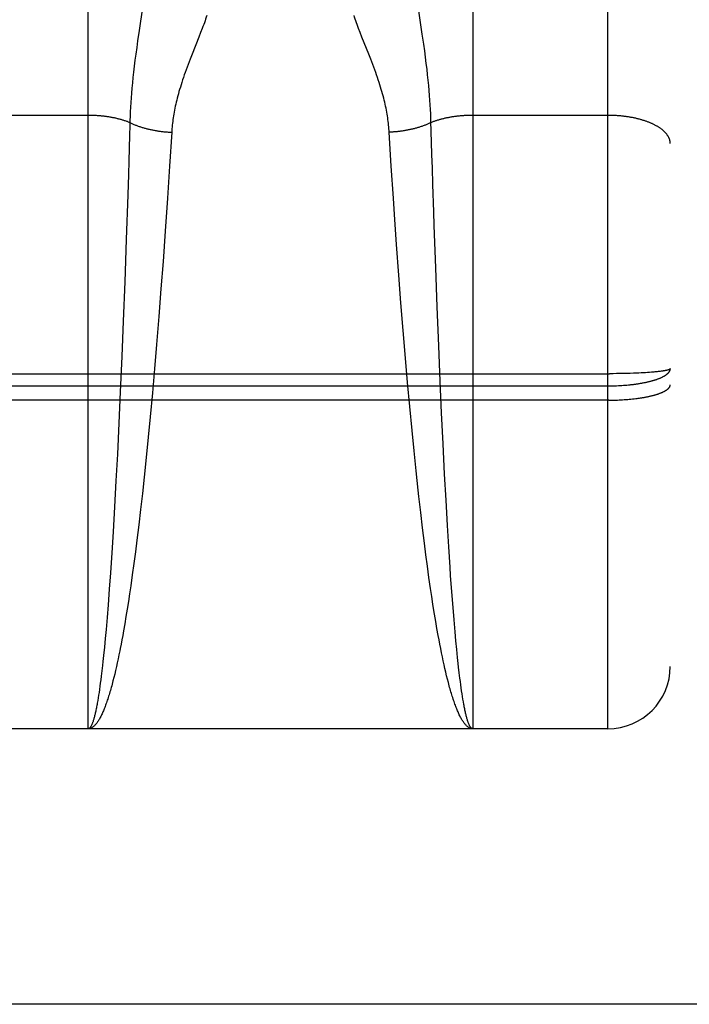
# Model space of a CAD drawing. Header units: inches. Extents: x 0 to 215, y 0 to 139.
# Tile 7 of 91: x 61.398 to 61.72, y 33.272 to 33.746. Entities that reach past the tile are written whole.
import ezdxf

# ---------------------------------------------------------------- set-up
doc = ezdxf.new("R2010")
doc.units = ezdxf.units.IN
doc.header["$LTSCALE"] = 11.835443
doc.header["$MEASUREMENT"] = 0
doc.linetypes.add('HIDDEN', pattern=[0.2, 0.1, -0.1])
doc.layers.get('0').update_dxf_attribs({"linetype": 'CONTINUOUS'})
for name, color, linetype in [('02___PRT_ALL_AXES', 7, 'CONTINUOUS'), ('DEFAULT_2', 8, 'HIDDEN'), ('DIMENSIONS', 7, 'CONTINUOUS')]:
    doc.layers.add(name, color=color, linetype=linetype)
doc.styles.get("Standard").update_dxf_attribs({"font": 'arial.ttf'})
doc.dimstyles.new('DIMSTYLE_1', dxfattribs={"dimtxt": 0.949367, "dimasz": 1.265823, "dimexe": 0.09, "dimexo": 0.07, "dimgap": 0.0375, "dimtad": 0, "dimtih": 1, "dimtoh": 1, "dimzin": 4, "dimdsep": 46, "dimtxsty": 'Standard', "dimblk": '_FILLED', "dimblk1": '_FILLED', "dimblk2": '_FILLED', "dimcen": 0.09, "dimazin": 1, "dimtfac": 1, "dimtofl": 0, "dimtmove": 0, "dimatfit": 3, "dimldrblk": '_FILLED', "dimfxl": 1, "dimtolj": 1, "dimtzin": 4, "dimarcsym": 0})

# ---------------------------------------------------------------- blocks, each defined once
blk = doc.blocks.new('_FILLED')
at = {"color": 0, "linetype": 'ByBlock'}
blk.add_solid([(0, 0), (-1, 0.2), (-1, -0.2)], dxfattribs=at)
blk = doc.blocks.new('*D13')
at = {"layer": 'DIMENSIONS', "color": 2, "linetype": 'Continuous'}
for p, q in [((60.58563, 79.2462), (58.15609, 79.2462)), ((64.21063, 79.2462), (66.74228, 79.2462))]:
    blk.add_line(p, q, dxfattribs=at)
at = {"layer": 'DIMENSIONS', "color": 2, "linetype": 'Continuous', "xscale": 1.2658227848, "yscale": 1.2658227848, "zscale": 1.2658227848}
blk.add_blockref('_FILLED', (60.58563, 79.2462), dxfattribs=at)
at = {"layer": 'DIMENSIONS', "color": 2, "linetype": 'Continuous', "xscale": 1.2658227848, "yscale": 1.2658227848, "zscale": 1.2658227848, "rotation": 180}
blk.add_blockref('_FILLED', (64.21063, 79.2462), dxfattribs=at)
at = {"layer": 'DIMENSIONS', "color": 2, "linetype": 'Continuous', "insert": (57.68141, 79.72088), "char_height": 0.949367, "width": 2.5798786, "attachment_point": 3, "line_spacing_factor": 0.9}
blk.add_mtext('3.63', dxfattribs=at)

msp = doc.modelspace()

# ---------------------------------------------------------------- linework, layer by layer
at = {"color": 3, "linetype": 'Continuous'}
msp.add_line((64.16863, 33.2725), (35.56513, 33.2725), dxfattribs=at)
at = {"layer": '02___PRT_ALL_AXES', "color": 8, "linetype": 'HIDDEN'}
msp.add_line((61.68063, 33.405), (61.11563, 33.405), dxfattribs=at)
at = {"layer": 'DEFAULT_2', "color": 8, "linetype": 'HIDDEN'}
for p, q in [((61.68063, 33.405), (61.68063, 35.19)), ((61.71063, 35.16), (61.71063, 33.435)), ((61.43063, 33.405), (61.43063, 34.21579)), ((61.61563, 34.21579), (61.61563, 33.405)), ((61.59135, 33.73907), (61.58898, 33.75479)), ((61.45684, 33.75186), (61.45516, 33.74072)), ((61.45516, 33.74072), (61.45444, 33.73579)), ((61.48552, 33.74174), (61.48475, 33.73974)), ((61.45444, 33.73579), (61.45398, 33.73257)), ((61.48393, 33.73764), (61.48067, 33.72943)), ((61.48475, 33.73974), (61.48393, 33.73764)), ((61.56233, 33.73764), (61.56151, 33.73974)), ((61.56559, 33.72943), (61.56233, 33.73764)), ((61.59206, 33.73417), (61.59135, 33.73907)), ((61.45398, 33.73257), (61.45356, 33.72946)), ((61.5925, 33.731), (61.59206, 33.73417)), ((61.59291, 33.72794), (61.5925, 33.731)), ((61.45316, 33.72645), (61.45281, 33.72355)), ((61.45356, 33.72946), (61.45316, 33.72645)), ((61.47969, 33.72691), (61.47872, 33.72438)), ((61.48067, 33.72943), (61.47969, 33.72691)), ((61.56658, 33.72691), (61.56559, 33.72943)), ((61.59328, 33.72498), (61.59291, 33.72794)), ((61.45281, 33.72355), (61.45248, 33.72078)), ((61.59362, 33.72215), (61.59328, 33.72498)), ((61.59393, 33.71943), (61.59362, 33.72215)), ((61.45219, 33.71811), (61.45193, 33.71555)), ((61.45248, 33.72078), (61.45219, 33.71811)), ((61.59421, 33.71682), (61.59393, 33.71943)), ((61.59445, 33.71431), (61.59421, 33.71682)), ((61.4517, 33.71308), (61.4515, 33.71069)), ((61.45193, 33.71555), (61.4517, 33.71308)), ((61.59467, 33.71188), (61.59445, 33.71431)), ((61.59486, 33.70952), (61.59467, 33.71188)), ((61.45132, 33.70837), (61.45116, 33.7061)), ((61.4515, 33.71069), (61.45132, 33.70837)), ((61.59502, 33.70723), (61.59486, 33.70952)), ((61.59517, 33.70499), (61.59502, 33.70723)), ((61.45103, 33.70389), (61.45092, 33.70172)), ((61.45116, 33.7061), (61.45103, 33.70389)), ((61.59529, 33.7028), (61.59517, 33.70499)), ((61.59539, 33.70065), (61.59529, 33.7028)), ((61.43063, 33.69997), (61.36522, 33.69996)), ((61.45076, 33.6975), (61.45068, 33.69495)), ((61.45083, 33.69959), (61.45076, 33.6975)), ((61.45092, 33.70172), (61.45083, 33.69959)), ((61.68063, 33.69997), (61.61522, 33.69996)), ((61.45068, 33.69495), (61.45055, 33.69038)), ((61.45055, 33.69038), (61.45036, 33.68419)), ((61.47083, 33.69185), (61.4698, 33.67561)), ((61.57646, 33.67561), (61.57544, 33.69185)), ((61.59581, 33.6873), (61.59567, 33.69191)), ((61.45036, 33.68419), (61.45017, 33.6779)), ((61.596, 33.68106), (61.59581, 33.6873)), ((61.59619, 33.67472), (61.596, 33.68106)), ((61.45017, 33.6779), (61.44997, 33.67152)), ((61.4698, 33.67561), (61.46879, 33.6602)), ((61.57747, 33.6602), (61.57646, 33.67561)), ((61.59645, 33.66668), (61.59619, 33.67472)), ((61.44997, 33.67152), (61.44966, 33.6618)), ((61.59688, 33.65358), (61.59645, 33.66668)), ((61.44966, 33.6618), (61.44893, 33.64023)), ((61.46879, 33.6602), (61.4677, 33.64431)), ((61.57801, 33.65231), (61.57747, 33.6602)), ((61.57902, 33.63783), (61.57801, 33.65231)), ((61.5971, 33.64693), (61.59688, 33.65358)), ((61.5978, 33.6267), (61.5971, 33.64693)), ((61.4677, 33.64431), (61.46665, 33.62967)), ((61.44893, 33.64023), (61.44821, 33.61989)), ((61.5801, 33.62309), (61.57902, 33.63783)), ((61.46665, 33.62967), (61.46566, 33.61648)), ((61.5985, 33.60792), (61.5978, 33.6267)), ((61.58111, 33.60983), (61.5801, 33.62309)), ((61.44821, 33.61989), (61.4475, 33.60107)), ((61.46566, 33.61648), (61.46463, 33.60317)), ((61.58217, 33.5965), (61.58111, 33.60983)), ((61.59924, 33.58909), (61.5985, 33.60792)), ((61.46463, 33.60317), (61.46355, 33.58982)), ((61.4475, 33.60107), (61.44681, 33.58397)), ((61.58328, 33.58315), (61.58217, 33.5965)), ((61.46355, 33.58982), (61.46256, 33.57815)), ((61.59996, 33.57208), (61.59924, 33.58909)), ((61.44681, 33.58397), (61.44608, 33.56701)), ((61.58428, 33.5715), (61.58328, 33.58315)), ((61.11479, 33.57573), (61.68147, 33.57573)), ((61.46256, 33.57815), (61.46154, 33.56654)), ((61.68315, 33.57574), (61.68147, 33.57573)), ((61.68482, 33.57576), (61.68315, 33.57574)), ((61.68648, 33.57578), (61.68482, 33.57576)), ((61.68812, 33.57581), (61.68648, 33.57578)), ((61.68974, 33.57585), (61.68812, 33.57581)), ((61.69133, 33.57589), (61.68974, 33.57585)), ((61.69288, 33.57594), (61.69133, 33.57589)), ((61.6944, 33.576), (61.69288, 33.57594)), ((61.69551, 33.57605), (61.6944, 33.576)), ((61.69659, 33.57611), (61.69551, 33.57605)), ((61.69765, 33.57616), (61.69659, 33.57611)), ((61.69867, 33.57622), (61.69765, 33.57616)), ((61.69966, 33.57628), (61.69867, 33.57622)), ((61.70062, 33.57635), (61.69966, 33.57628)), ((61.70154, 33.57642), (61.70062, 33.57635)), ((61.70214, 33.57647), (61.70154, 33.57642)), ((61.70272, 33.57652), (61.70214, 33.57647)), ((61.70328, 33.57657), (61.70272, 33.57652)), ((61.70382, 33.57662), (61.70328, 33.57657)), ((61.70435, 33.57667), (61.70382, 33.57662)), ((61.70485, 33.57673), (61.70435, 33.57667)), ((61.70534, 33.57679), (61.70485, 33.57673)), ((61.70581, 33.57684), (61.70534, 33.57679)), ((61.70625, 33.5769), (61.70581, 33.57684)), ((61.70668, 33.57696), (61.70625, 33.5769)), ((61.11521, 33.5699), (61.68063, 33.5699)), ((61.58533, 33.55994), (61.58428, 33.5715)), ((61.60063, 33.55696), (61.59996, 33.57208)), ((61.68063, 33.5699), (61.68147, 33.56991)), ((61.68147, 33.56991), (61.68231, 33.56992)), ((61.68231, 33.56992), (61.68315, 33.56993)), ((61.68315, 33.56993), (61.68399, 33.56995)), ((61.68399, 33.56995), (61.68482, 33.56998)), ((61.68482, 33.56998), (61.68566, 33.57002)), ((61.68566, 33.57002), (61.68648, 33.57006)), ((61.68648, 33.57006), (61.68731, 33.57011)), ((61.68731, 33.57011), (61.68812, 33.57016)), ((61.68812, 33.57016), (61.68894, 33.57023)), ((61.68894, 33.57023), (61.68974, 33.57029)), ((61.68974, 33.57029), (61.69054, 33.57037)), ((61.69054, 33.57037), (61.69133, 33.57045)), ((61.44608, 33.56701), (61.4454, 33.55194)), ((61.46154, 33.56654), (61.46048, 33.55501)), ((61.68105, 33.563), (61.11563, 33.563)), ((61.58641, 33.54844), (61.58533, 33.55994)), ((61.68105, 33.563), (61.68189, 33.563)), ((61.68189, 33.563), (61.68273, 33.56301)), ((61.68273, 33.56301), (61.68357, 33.56303)), ((61.68357, 33.56303), (61.68441, 33.56306)), ((61.68441, 33.56306), (61.68524, 33.56308)), ((61.68524, 33.56308), (61.68607, 33.56312)), ((61.68607, 33.56312), (61.68689, 33.56316)), ((61.68689, 33.56316), (61.68771, 33.56321)), ((61.68771, 33.56321), (61.68853, 33.56326)), ((61.68853, 33.56326), (61.68934, 33.56332)), ((61.68934, 33.56332), (61.69014, 33.56338)), ((61.69014, 33.56338), (61.69093, 33.56345)), ((61.69093, 33.56345), (61.69172, 33.56352)), ((61.69172, 33.56352), (61.6925, 33.5636)), ((61.6925, 33.5636), (61.69327, 33.56369)), ((61.69327, 33.56369), (61.69402, 33.56378)), ((61.69402, 33.56378), (61.69477, 33.56388)), ((61.60134, 33.542), (61.60063, 33.55696)), ((61.4454, 33.55194), (61.44468, 33.53709)), ((61.46048, 33.55501), (61.45953, 33.54518)), ((61.58737, 33.53869), (61.58641, 33.54844)), ((61.45953, 33.54518), (61.45856, 33.53548)), ((61.60208, 33.52741), (61.60134, 33.542)), ((61.44468, 33.53709), (61.44402, 33.52423)), ((61.58836, 33.5291), (61.58737, 33.53869)), ((61.45856, 33.53548), (61.45757, 33.52595)), ((61.58937, 33.5197), (61.58836, 33.5291)), ((61.60276, 33.51485), (61.60208, 33.52741)), ((61.44402, 33.52423), (61.44333, 33.51177)), ((61.45757, 33.52595), (61.45672, 33.51815)), ((61.45672, 33.51815), (61.45586, 33.51051)), ((61.58971, 33.51661), (61.58937, 33.5197)), ((61.59058, 33.509), (61.58971, 33.51661)), ((61.60346, 33.50272), (61.60276, 33.51485)), ((61.44333, 33.51177), (61.44263, 33.49976)), ((61.45586, 33.51051), (61.45498, 33.50304)), ((61.59146, 33.50157), (61.59058, 33.509)), ((61.44263, 33.49976), (61.442, 33.48967)), ((61.45498, 33.50304), (61.45409, 33.49575)), ((61.59235, 33.49431), (61.59146, 33.50157)), ((61.60408, 33.49251), (61.60346, 33.50272)), ((61.45409, 33.49575), (61.45336, 33.49005)), ((61.59308, 33.48865), (61.59235, 33.49431)), ((61.442, 33.48967), (61.44135, 33.48001)), ((61.45336, 33.49005), (61.45263, 33.4845)), ((61.60472, 33.48273), (61.60408, 33.49251)), ((61.45263, 33.4845), (61.45189, 33.47908)), ((61.59382, 33.48313), (61.59308, 33.48865)), ((61.44135, 33.48001), (61.44079, 33.47209)), ((61.59456, 33.47774), (61.59382, 33.48313)), ((61.605, 33.47867), (61.60472, 33.48273)), ((61.45189, 33.47908), (61.45113, 33.4738)), ((61.59532, 33.47251), (61.59456, 33.47774)), ((61.60557, 33.47081), (61.605, 33.47867)), ((61.44079, 33.47209), (61.44021, 33.46454)), ((61.45113, 33.4738), (61.45056, 33.46995)), ((61.59589, 33.46868), (61.59532, 33.47251)), ((61.60614, 33.46331), (61.60557, 33.47081)), ((61.44999, 33.46618), (61.44941, 33.46251)), ((61.45056, 33.46995), (61.44999, 33.46618)), ((61.59646, 33.46495), (61.59589, 33.46868)), ((61.44021, 33.46454), (61.43973, 33.45853)), ((61.44941, 33.46251), (61.44883, 33.45893)), ((61.60663, 33.45736), (61.60614, 33.46331)), ((61.43973, 33.45853), (61.43924, 33.45279)), ((61.44883, 33.45893), (61.44824, 33.45544)), ((61.59782, 33.45659), (61.59724, 33.46011)), ((61.59841, 33.45318), (61.59782, 33.45659)), ((61.60712, 33.45168), (61.60663, 33.45736)), ((61.43924, 33.45279), (61.43884, 33.44841)), ((61.44765, 33.45206), (61.44725, 33.44986)), ((61.44824, 33.45544), (61.44765, 33.45206)), ((61.59901, 33.44986), (61.59841, 33.45318)), ((61.60752, 33.44734), (61.60712, 33.45168)), ((61.43884, 33.44841), (61.43844, 33.44421)), ((61.44686, 33.4477), (61.44646, 33.4456)), ((61.44725, 33.44986), (61.44686, 33.4477)), ((61.59941, 33.4477), (61.59901, 33.44986)), ((61.59981, 33.4456), (61.59941, 33.4477)), ((61.60792, 33.44319), (61.60752, 33.44734)), ((61.43844, 33.44421), (61.43804, 33.44021)), ((61.44585, 33.44252), (61.44545, 33.44053)), ((61.60021, 33.44353), (61.59981, 33.4456)), ((61.60061, 33.44152), (61.60021, 33.44353)), ((61.60832, 33.43924), (61.60792, 33.44319)), ((61.43774, 33.43733), (61.43753, 33.43548)), ((61.43804, 33.44021), (61.43774, 33.43733)), ((61.44504, 33.43859), (61.44464, 33.4367)), ((61.44545, 33.44053), (61.44504, 33.43859)), ((61.60102, 33.43956), (61.60061, 33.44152)), ((61.60142, 33.43764), (61.60102, 33.43956)), ((61.60183, 33.43577), (61.60142, 33.43764)), ((61.60863, 33.4364), (61.60832, 33.43924)), ((61.43722, 33.4328), (61.43692, 33.43022)), ((61.43753, 33.43548), (61.43722, 33.4328)), ((61.44382, 33.43307), (61.44341, 33.43133)), ((61.44423, 33.43486), (61.44382, 33.43307)), ((61.44464, 33.4367), (61.44423, 33.43486)), ((61.60224, 33.43396), (61.60183, 33.43577)), ((61.60265, 33.43219), (61.60224, 33.43396)), ((61.60306, 33.43048), (61.60265, 33.43219)), ((61.60883, 33.43457), (61.60863, 33.4364)), ((61.60914, 33.43193), (61.60883, 33.43457)), ((61.43671, 33.42858), (61.4365, 33.42698)), ((61.43692, 33.43022), (61.43671, 33.42858)), ((61.44341, 33.43133), (61.44299, 33.42964)), ((61.60348, 33.42882), (61.60306, 33.43048)), ((61.60389, 33.42721), (61.60348, 33.42882)), ((61.60945, 33.42939), (61.60914, 33.43193)), ((61.60966, 33.42777), (61.60945, 33.42939)), ((61.60986, 33.4262), (61.60966, 33.42777)), ((61.43608, 33.42395), (61.43588, 33.42251)), ((61.43629, 33.42544), (61.43608, 33.42395)), ((61.4365, 33.42698), (61.43629, 33.42544)), ((61.61007, 33.42468), (61.60986, 33.4262)), ((61.61028, 33.42322), (61.61007, 33.42468)), ((61.61049, 33.42181), (61.61028, 33.42322)), ((61.43546, 33.4198), (61.43524, 33.41853)), ((61.43567, 33.42113), (61.43546, 33.4198)), ((61.43588, 33.42251), (61.43567, 33.42113)), ((61.6107, 33.42046), (61.61049, 33.42181)), ((61.61091, 33.41916), (61.6107, 33.42046)), ((61.61112, 33.41791), (61.61091, 33.41916)), ((61.61133, 33.41672), (61.61112, 33.41791)), ((61.61563, 33.405), (61.43063, 33.405))]:
    msp.add_line(p, q, dxfattribs=at)
for points in [[(61.48772, 33.74794), (61.48745, 33.74712), (61.48716, 33.74628), (61.48686, 33.74542), (61.48655, 33.74454), (61.48622, 33.74363), (61.48588, 33.7427), (61.48552, 33.74174)], [(61.56151, 33.73974), (61.56074, 33.74174), (61.56039, 33.7427), (61.56004, 33.74363), (61.55971, 33.74454), (61.5594, 33.74542), (61.5591, 33.74628), (61.55881, 33.74712), (61.55854, 33.74794)], [(61.57544, 33.69185), (61.57538, 33.6927), (61.57531, 33.69355), (61.57524, 33.69441), (61.57515, 33.69527), (61.57506, 33.69614), (61.57495, 33.69702), (61.57483, 33.6979), (61.57471, 33.69879), (61.57457, 33.69969), (61.57442, 33.7006), (61.57426, 33.70151), (61.57409, 33.70244), (61.5739, 33.70338), (61.5737, 33.70433), (61.57349, 33.70529), (61.57327, 33.70626), (61.57303, 33.70726), (61.57278, 33.70826), (61.57251, 33.70929), (61.57223, 33.71033), (61.57193, 33.71139), (61.57162, 33.71247), (61.57128, 33.71358), (61.57093, 33.7147), (61.57057, 33.71584), (61.57018, 33.71701), (61.56978, 33.71819), (61.56936, 33.7194), (61.56893, 33.72062), (61.56848, 33.72186), (61.56802, 33.72311), (61.56755, 33.72438), (61.56658, 33.72691)], [(61.47872, 33.72438), (61.47824, 33.72311), (61.47778, 33.72186), (61.47733, 33.72062), (61.4769, 33.7194), (61.47648, 33.71819), (61.47608, 33.71701), (61.4757, 33.71584), (61.47533, 33.7147), (61.47498, 33.71358), (61.47465, 33.71247), (61.47433, 33.71139), (61.47403, 33.71033), (61.47375, 33.70929), (61.47348, 33.70826), (61.47323, 33.70726), (61.47299, 33.70626), (61.47277, 33.70529), (61.47256, 33.70433), (61.47236, 33.70338), (61.47218, 33.70244), (61.472, 33.70151), (61.47184, 33.7006), (61.47169, 33.69969), (61.47156, 33.69879), (61.47143, 33.6979), (61.47131, 33.69702), (61.47121, 33.69614), (61.47111, 33.69527), (61.47103, 33.69441), (61.47095, 33.69355), (61.47088, 33.6927), (61.47083, 33.69185)], [(61.45073, 33.69646), (61.45042, 33.69659), (61.45012, 33.69671), (61.4498, 33.69683), (61.44949, 33.69694), (61.44917, 33.69706), (61.44885, 33.69717), (61.44852, 33.69728), (61.44819, 33.69739), (61.44786, 33.6975), (61.44752, 33.69761), (61.44719, 33.69771), (61.44684, 33.69781), (61.4465, 33.69791), (61.44615, 33.69801), (61.4458, 33.6981), (61.44545, 33.69819), (61.44509, 33.69828), (61.44473, 33.69837), (61.44437, 33.69846), (61.44401, 33.69854), (61.44364, 33.69862), (61.44327, 33.6987), (61.4429, 33.69878), (61.44253, 33.69885), (61.44215, 33.69892), (61.44178, 33.69899), (61.4414, 33.69906), (61.44102, 33.69913), (61.44063, 33.69919), (61.44025, 33.69925), (61.43986, 33.69931), (61.43947, 33.69936), (61.43908, 33.69942), (61.43869, 33.69947), (61.43829, 33.69951), (61.4379, 33.69956), (61.4375, 33.6996), (61.43711, 33.69965), (61.43671, 33.69968), (61.43631, 33.69972), (61.43591, 33.69975), (61.4355, 33.69979), (61.4351, 33.69981), (61.4347, 33.69984), (61.43429, 33.69986), (61.43389, 33.69989), (61.43348, 33.6999), (61.43308, 33.69992), (61.43267, 33.69993), (61.43226, 33.69995), (61.43185, 33.69995), (61.43145, 33.69996), (61.43104, 33.69996), (61.43063, 33.69997)], [(61.59567, 33.69191), (61.59551, 33.6975), (61.59547, 33.69854), (61.59539, 33.70065)], [(61.61522, 33.69996), (61.61482, 33.69996), (61.61441, 33.69995), (61.614, 33.69995), (61.61359, 33.69993), (61.61319, 33.69992), (61.61278, 33.6999), (61.61237, 33.69989), (61.61197, 33.69986), (61.61157, 33.69984), (61.61116, 33.69981), (61.61076, 33.69979), (61.61036, 33.69975), (61.60996, 33.69972), (61.60956, 33.69968), (61.60916, 33.69965), (61.60876, 33.6996), (61.60836, 33.69956), (61.60797, 33.69951), (61.60757, 33.69947), (61.60718, 33.69942), (61.60679, 33.69936), (61.6064, 33.69931), (61.60602, 33.69925), (61.60563, 33.69919), (61.60525, 33.69913), (61.60487, 33.69906), (61.60449, 33.69899), (61.60411, 33.69892), (61.60373, 33.69885), (61.60336, 33.69878), (61.60299, 33.6987), (61.60262, 33.69862), (61.60225, 33.69854), (61.60189, 33.69846), (61.60153, 33.69837), (61.60117, 33.69828), (61.60081, 33.69819), (61.60046, 33.6981), (61.60011, 33.69801), (61.59976, 33.69791), (61.59942, 33.69781), (61.59908, 33.69771), (61.59874, 33.69761), (61.5984, 33.6975), (61.59807, 33.69739), (61.59774, 33.69728), (61.59742, 33.69717), (61.59709, 33.69706), (61.59677, 33.69694), (61.59646, 33.69683), (61.59615, 33.69671), (61.59584, 33.69659), (61.59553, 33.69646)], [(61.71063, 33.68637), (61.71063, 33.68656), (61.71062, 33.68676), (61.7106, 33.68695), (61.71058, 33.68714), (61.71056, 33.68733), (61.71052, 33.68752), (61.71049, 33.68771), (61.71044, 33.6879), (61.71039, 33.68809), (61.71034, 33.68827), (61.71027, 33.68846), (61.71021, 33.68865), (61.71013, 33.68884), (61.71005, 33.68903), (61.70997, 33.68921), (61.70988, 33.6894), (61.70978, 33.68958), (61.70968, 33.68977), (61.70957, 33.68995), (61.70946, 33.69014), (61.70934, 33.69032), (61.70921, 33.6905), (61.70908, 33.69068), (61.70895, 33.69086), (61.70881, 33.69104), (61.70866, 33.69122), (61.70851, 33.6914), (61.70835, 33.69158), (61.70818, 33.69175), (61.70801, 33.69193), (61.70784, 33.6921), (61.70766, 33.69227), (61.70747, 33.69244), (61.70728, 33.69261), (61.70709, 33.69278), (61.70689, 33.69295), (61.70668, 33.69311), (61.70647, 33.69328), (61.70625, 33.69344), (61.70603, 33.69361), (61.70581, 33.69377), (61.70558, 33.69393), (61.70534, 33.69408), (61.7051, 33.69424), (61.70485, 33.69439), (61.7046, 33.69455), (61.70435, 33.6947), (61.70409, 33.69485), (61.70382, 33.695), (61.70355, 33.69514), (61.70328, 33.69529), (61.703, 33.69543), (61.70272, 33.69557), (61.70243, 33.69571), (61.70214, 33.69585), (61.70184, 33.69598), (61.70154, 33.69612), (61.70124, 33.69625), (61.70093, 33.69638), (61.70062, 33.69651), (61.70031, 33.69663), (61.69999, 33.69676), (61.69966, 33.69688), (61.69934, 33.697), (61.699, 33.69712), (61.69867, 33.69723), (61.69833, 33.69735), (61.69799, 33.69746), (61.69765, 33.69757), (61.6973, 33.69767), (61.69695, 33.69778), (61.69659, 33.69788), (61.69623, 33.69798), (61.69587, 33.69808), (61.69551, 33.69818), (61.69514, 33.69827), (61.69477, 33.69836), (61.6944, 33.69845), (61.69403, 33.69854), (61.69365, 33.69862), (61.69327, 33.6987), (61.69288, 33.69878), (61.6925, 33.69886), (61.69211, 33.69893), (61.69172, 33.699), (61.69133, 33.69907), (61.69094, 33.69914), (61.69054, 33.6992), (61.69014, 33.69926), (61.68974, 33.69932), (61.68934, 33.69938), (61.68894, 33.69943), (61.68853, 33.69949), (61.68812, 33.69953), (61.68772, 33.69958), (61.68731, 33.69962), (61.6869, 33.69967), (61.68648, 33.6997), (61.68607, 33.69974), (61.68566, 33.69977), (61.68524, 33.6998), (61.68482, 33.69983), (61.68441, 33.69986), (61.68399, 33.69988), (61.68357, 33.6999), (61.68315, 33.69992), (61.68273, 33.69993), (61.68231, 33.69994), (61.68189, 33.69995), (61.68147, 33.69996), (61.68105, 33.69996), (61.68063, 33.69997)], [(61.45073, 33.69646), (61.45104, 33.69631), (61.45137, 33.69616), (61.45169, 33.69602), (61.45202, 33.69587), (61.45235, 33.69573), (61.45268, 33.69559), (61.45302, 33.69545), (61.45337, 33.69531), (61.45371, 33.69518), (61.45406, 33.69505), (61.45441, 33.69492), (61.45477, 33.69479), (61.45513, 33.69467), (61.45549, 33.69455), (61.45586, 33.69443), (61.45623, 33.69431), (61.4566, 33.69419), (61.45697, 33.69408), (61.45735, 33.69397), (61.45773, 33.69386), (61.45811, 33.69376), (61.4585, 33.69365), (61.45888, 33.69355), (61.45927, 33.69346), (61.45966, 33.69336), (61.46006, 33.69327), (61.46045, 33.69318), (61.46085, 33.69309), (61.46125, 33.69301), (61.46166, 33.69293), (61.46206, 33.69285), (61.46247, 33.69277), (61.46287, 33.6927), (61.46328, 33.69263), (61.46369, 33.69256), (61.46411, 33.6925), (61.46452, 33.69244), (61.46493, 33.69238), (61.46535, 33.69232), (61.46577, 33.69227), (61.46619, 33.69222), (61.4666, 33.69217), (61.46702, 33.69212), (61.46744, 33.69208), (61.46787, 33.69204), (61.46829, 33.69201), (61.46871, 33.69197), (61.46913, 33.69194), (61.46956, 33.69192), (61.46998, 33.69189), (61.4704, 33.69187), (61.47083, 33.69185)], [(61.59553, 33.69646), (61.59522, 33.69631), (61.5949, 33.69616), (61.59457, 33.69602), (61.59425, 33.69587), (61.59391, 33.69573), (61.59358, 33.69559), (61.59324, 33.69545), (61.5929, 33.69531), (61.59255, 33.69518), (61.5922, 33.69505), (61.59185, 33.69492), (61.59149, 33.69479), (61.59113, 33.69467), (61.59077, 33.69455), (61.59041, 33.69443), (61.59004, 33.69431), (61.58967, 33.69419), (61.58929, 33.69408), (61.58891, 33.69397), (61.58853, 33.69386), (61.58815, 33.69376), (61.58777, 33.69365), (61.58738, 33.69355), (61.58699, 33.69346), (61.5866, 33.69336), (61.5862, 33.69327), (61.58581, 33.69318), (61.58541, 33.69309), (61.58501, 33.69301), (61.58461, 33.69293), (61.5842, 33.69285), (61.5838, 33.69277), (61.58339, 33.6927), (61.58298, 33.69263), (61.58257, 33.69256), (61.58216, 33.6925), (61.58174, 33.69244), (61.58133, 33.69238), (61.58091, 33.69232), (61.5805, 33.69227), (61.58008, 33.69222), (61.57966, 33.69217), (61.57924, 33.69212), (61.57882, 33.69208), (61.5784, 33.69204), (61.57797, 33.69201), (61.57755, 33.69197), (61.57713, 33.69194), (61.57671, 33.69192), (61.57628, 33.69189), (61.57586, 33.69187), (61.57544, 33.69185)], [(61.69133, 33.57045), (61.69172, 33.57049), (61.69211, 33.57053), (61.6925, 33.57058), (61.69288, 33.57062), (61.69327, 33.57067), (61.69365, 33.57072), (61.69403, 33.57077), (61.6944, 33.57082), (61.69477, 33.57088), (61.69514, 33.57093), (61.69551, 33.57099), (61.69587, 33.57105), (61.69623, 33.57111), (61.69659, 33.57117), (61.69695, 33.57123), (61.6973, 33.5713), (61.69765, 33.57136), (61.69799, 33.57143), (61.69833, 33.57149), (61.69867, 33.57156), (61.699, 33.57163), (61.69934, 33.57171), (61.69966, 33.57178), (61.69999, 33.57185), (61.70031, 33.57193), (61.70062, 33.572), (61.70093, 33.57208), (61.70124, 33.57216), (61.70154, 33.57224), (61.70184, 33.57232), (61.70214, 33.57241), (61.70243, 33.57249), (61.70272, 33.57257), (61.703, 33.57266), (61.70328, 33.57275), (61.70355, 33.57283), (61.70382, 33.57292), (61.70409, 33.57301), (61.70435, 33.5731), (61.7046, 33.5732), (61.70485, 33.57329), (61.7051, 33.57338), (61.70534, 33.57348), (61.70558, 33.57357), (61.70581, 33.57367), (61.70603, 33.57377), (61.70625, 33.57387), (61.70647, 33.57397), (61.70668, 33.57407), (61.70689, 33.57417), (61.70709, 33.57427), (61.70728, 33.57437), (61.70747, 33.57448), (61.70766, 33.57458), (61.70784, 33.57468), (61.70801, 33.57479), (61.70818, 33.5749), (61.70835, 33.575), (61.70851, 33.57511), (61.70866, 33.57522), (61.70881, 33.57533), (61.70895, 33.57544), (61.70908, 33.57555), (61.70921, 33.57566), (61.70934, 33.57577), (61.70946, 33.57588), (61.70957, 33.57599), (61.70968, 33.5761), (61.70978, 33.57621), (61.70988, 33.57633), (61.70997, 33.57644), (61.71005, 33.57655), (61.71013, 33.57667), (61.71021, 33.57678), (61.71027, 33.5769), (61.71034, 33.57701), (61.71039, 33.57712), (61.71044, 33.57724), (61.71049, 33.57735), (61.71052, 33.57747), (61.71056, 33.57759), (61.71058, 33.5777), (61.7106, 33.57782), (61.71062, 33.57793), (61.71063, 33.57805), (61.71063, 33.57816)], [(61.71063, 33.57816), (61.71063, 33.57813), (61.71062, 33.5781), (61.7106, 33.57806), (61.71058, 33.57803), (61.71056, 33.57799), (61.71052, 33.57796), (61.71049, 33.57793), (61.71044, 33.57789), (61.71039, 33.57786), (61.71034, 33.57782), (61.71027, 33.57779), (61.71021, 33.57776), (61.71013, 33.57772), (61.71005, 33.57769), (61.70997, 33.57766), (61.70988, 33.57762), (61.70978, 33.57759), (61.70968, 33.57756), (61.70957, 33.57752), (61.70946, 33.57749), (61.70934, 33.57746), (61.70921, 33.57743), (61.70908, 33.57739), (61.70895, 33.57736), (61.70881, 33.57733), (61.70866, 33.5773), (61.70851, 33.57727), (61.70835, 33.57723), (61.70818, 33.5772), (61.70801, 33.57717), (61.70784, 33.57714), (61.70766, 33.57711), (61.70747, 33.57708), (61.70728, 33.57705), (61.70709, 33.57702), (61.70689, 33.57699), (61.70668, 33.57696)], [(61.69477, 33.56388), (61.69514, 33.56393), (61.69551, 33.56398), (61.69587, 33.56403), (61.69623, 33.56408), (61.69659, 33.56414), (61.69694, 33.5642), (61.6973, 33.56425), (61.69764, 33.56431), (61.69799, 33.56437), (61.69833, 33.56443), (61.69867, 33.56449), (61.699, 33.56456), (61.69933, 33.56462), (61.69966, 33.56469), (61.69998, 33.56476), (61.7003, 33.56482), (61.70062, 33.56489), (61.70093, 33.56496), (61.70124, 33.56503), (61.70154, 33.56511), (61.70184, 33.56518), (61.70214, 33.56525), (61.70243, 33.56533), (61.70272, 33.56541), (61.703, 33.56548), (61.70328, 33.56556), (61.70355, 33.56564), (61.70382, 33.56572), (61.70408, 33.5658), (61.70434, 33.56588), (61.7046, 33.56597), (61.70485, 33.56605), (61.7051, 33.56613), (61.70534, 33.56622), (61.70557, 33.56631), (61.7058, 33.56639), (61.70603, 33.56648), (61.70625, 33.56657), (61.70647, 33.56666), (61.70668, 33.56675), (61.70689, 33.56684), (61.70709, 33.56693), (61.70728, 33.56702), (61.70747, 33.56712), (61.70766, 33.56721), (61.70784, 33.56731), (61.70801, 33.5674), (61.70818, 33.5675), (61.70835, 33.56759), (61.70851, 33.56769), (61.70866, 33.56778), (61.70881, 33.56788), (61.70895, 33.56798), (61.70908, 33.56808), (61.70921, 33.56818), (61.70934, 33.56828), (61.70946, 33.56838), (61.70957, 33.56848), (61.70968, 33.56858), (61.70978, 33.56868), (61.70988, 33.56878), (61.70997, 33.56888), (61.71005, 33.56898), (61.71013, 33.56909), (61.71021, 33.56919), (61.71027, 33.56929), (61.71034, 33.56939), (61.71039, 33.5695), (61.71044, 33.5696), (61.71049, 33.5697), (61.71052, 33.56981), (61.71056, 33.56991), (61.71058, 33.57001), (61.7106, 33.57012), (61.71062, 33.57022), (61.71063, 33.57032), (61.71063, 33.57043)], [(61.59724, 33.46011), (61.59666, 33.46372), (61.59646, 33.46495)], [(61.44646, 33.4456), (61.44605, 33.44353), (61.44585, 33.44252)], [(61.44299, 33.42964), (61.44258, 33.42801), (61.44237, 33.42721), (61.44216, 33.42642), (61.44196, 33.42565), (61.44175, 33.42489), (61.44154, 33.42415), (61.44133, 33.42342), (61.44112, 33.4227), (61.44091, 33.42199), (61.4407, 33.4213), (61.44049, 33.42063), (61.44028, 33.41996), (61.44007, 33.41931), (61.43986, 33.41868), (61.43965, 33.41806), (61.43944, 33.41745), (61.43922, 33.41686), (61.43901, 33.41628), (61.4388, 33.41571), (61.43859, 33.41516), (61.43838, 33.41462), (61.43816, 33.4141), (61.43795, 33.41359), (61.43774, 33.4131), (61.43752, 33.41262), (61.43731, 33.41215), (61.4371, 33.4117), (61.43688, 33.41126), (61.43667, 33.41084), (61.43645, 33.41043), (61.43624, 33.41004), (61.43603, 33.40966), (61.43581, 33.40929), (61.4356, 33.40895), (61.43538, 33.40861), (61.43517, 33.40829), (61.43495, 33.40798), (61.43474, 33.40769), (61.43452, 33.40742), (61.4343, 33.40716), (61.43409, 33.40691), (61.43387, 33.40668), (61.43366, 33.40646), (61.43344, 33.40626), (61.43323, 33.40607), (61.43301, 33.4059), (61.43279, 33.40574), (61.43258, 33.4056), (61.43236, 33.40548), (61.43215, 33.40536), (61.43193, 33.40527), (61.43171, 33.40518), (61.4315, 33.40512), (61.43128, 33.40506), (61.43106, 33.40503), (61.43085, 33.405), (61.43063, 33.405)], [(61.61563, 33.405), (61.61541, 33.405), (61.6152, 33.40503), (61.61498, 33.40506), (61.61477, 33.40512), (61.61455, 33.40518), (61.61433, 33.40527), (61.61412, 33.40536), (61.6139, 33.40548), (61.61368, 33.4056), (61.61347, 33.40574), (61.61325, 33.4059), (61.61304, 33.40607), (61.61282, 33.40626), (61.6126, 33.40646), (61.61239, 33.40668), (61.61217, 33.40691), (61.61196, 33.40716), (61.61174, 33.40742), (61.61153, 33.40769), (61.61131, 33.40798), (61.6111, 33.40829), (61.61088, 33.40861), (61.61067, 33.40895), (61.61045, 33.40929), (61.61024, 33.40966), (61.61002, 33.41004), (61.60981, 33.41043), (61.60959, 33.41084), (61.60938, 33.41126), (61.60917, 33.4117), (61.60895, 33.41215), (61.60874, 33.41262), (61.60853, 33.4131), (61.60831, 33.41359), (61.6081, 33.4141), (61.60789, 33.41462), (61.60767, 33.41516), (61.60746, 33.41571), (61.60725, 33.41628), (61.60704, 33.41686), (61.60683, 33.41745), (61.60661, 33.41806), (61.6064, 33.41868), (61.60619, 33.41931), (61.60598, 33.41996), (61.60577, 33.42063), (61.60556, 33.4213), (61.60535, 33.42199), (61.60514, 33.4227), (61.60493, 33.42342), (61.60472, 33.42415), (61.60452, 33.42489), (61.60431, 33.42565), (61.6041, 33.42642), (61.60389, 33.42721)], [(61.43524, 33.41853), (61.43503, 33.41731), (61.43493, 33.41672), (61.43482, 33.41615), (61.43472, 33.41559), (61.43461, 33.41504), (61.4345, 33.41451), (61.4344, 33.41399), (61.43429, 33.41349), (61.43418, 33.413), (61.43408, 33.41253), (61.43397, 33.41207), (61.43386, 33.41162), (61.43376, 33.41119), (61.43365, 33.41077), (61.43354, 33.41037), (61.43344, 33.40998), (61.43333, 33.4096), (61.43322, 33.40924), (61.43311, 33.4089), (61.43301, 33.40857), (61.4329, 33.40825), (61.43279, 33.40795), (61.43268, 33.40766), (61.43258, 33.40739), (61.43247, 33.40713), (61.43236, 33.40689), (61.43225, 33.40666), (61.43214, 33.40644), (61.43204, 33.40625), (61.43193, 33.40606), (61.43182, 33.40589), (61.43171, 33.40574), (61.4316, 33.4056), (61.4315, 33.40547), (61.43139, 33.40536), (61.43128, 33.40526), (61.43117, 33.40518), (61.43106, 33.40511), (61.43096, 33.40506), (61.43085, 33.40503), (61.43074, 33.405), (61.43063, 33.405)], [(61.61563, 33.405), (61.61552, 33.405), (61.61541, 33.40503), (61.61531, 33.40506), (61.6152, 33.40511), (61.61509, 33.40518), (61.61498, 33.40526), (61.61487, 33.40536), (61.61477, 33.40547), (61.61466, 33.4056), (61.61455, 33.40574), (61.61444, 33.40589), (61.61433, 33.40606), (61.61423, 33.40625), (61.61412, 33.40644), (61.61401, 33.40666), (61.6139, 33.40689), (61.61379, 33.40713), (61.61369, 33.40739), (61.61358, 33.40766), (61.61347, 33.40795), (61.61336, 33.40825), (61.61326, 33.40857), (61.61315, 33.4089), (61.61304, 33.40924), (61.61293, 33.4096), (61.61283, 33.40998), (61.61272, 33.41037), (61.61261, 33.41077), (61.61251, 33.41119), (61.6124, 33.41162), (61.61229, 33.41207), (61.61218, 33.41253), (61.61208, 33.413), (61.61197, 33.41349), (61.61187, 33.41399), (61.61176, 33.41451), (61.61165, 33.41504), (61.61155, 33.41559), (61.61144, 33.41615), (61.61133, 33.41672)]]:
    msp.add_lwpolyline(points, dxfattribs=at)
msp.add_arc((61.68063, 33.435), 0.03, 270, 360, dxfattribs=at)

# ---------------------------------------------------------------- dimensions: what is measured, and where the dimension line sits
at = {"layer": 'DIMENSIONS', "color": 2, "linetype": 'Continuous'}
dim = msp.add_linear_dim(base=(64.2106310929, 79.2461956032), p1=(60.5856310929, 102.6474962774), p2=(64.2106310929, 33.3764962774), dimstyle='DIMSTYLE_1', dxfattribs=at)
dim.commit()
dim.dimension.update_dxf_attribs({"geometry": '*D13', "text_midpoint": (56.3902377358, 79.2409013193), "dimtype": 160})

doc.saveas('drawing.dxf')
